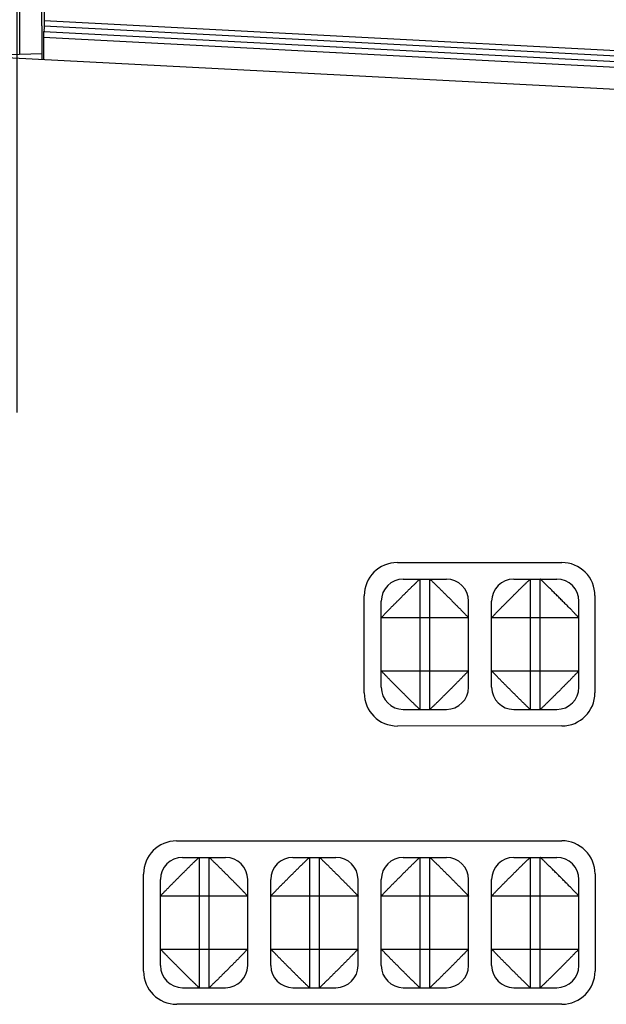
# Model space of a CAD drawing. Header units: inches. Extents: x 0 to 34, y 0 to 22.
# Tile 39 of 93: x 8.4 to 8.9, y 12.5 to 13.4. Entities that reach past the tile are written whole.
import ezdxf

# ---------------------------------------------------------------- set-up
doc = ezdxf.new("R2010")
doc.units = ezdxf.units.IN
doc.header["$LTSCALE"] = 1.87
doc.header["$MEASUREMENT"] = 0
doc.layers.get('0').update_dxf_attribs({"linetype": 'CONTINUOUS'})
doc.layers.add('DIMENSIONS', color=7, linetype='CONTINUOUS')
doc.styles.get("Standard").update_dxf_attribs({"font": 'txt', "width": 0.8})
doc.dimstyles.new('DIMSTYLE_1', dxfattribs={"dimtxt": 0.125, "dimasz": 0.18, "dimexe": 0.18, "dimexo": 0.0625, "dimgap": 0.09, "dimtad": 0, "dimtih": 1, "dimtoh": 1, "dimdec": 3, "dimzin": 4, "dimdsep": 46, "dimtxsty": 'STANDARD', "dimblk": '_FILLED', "dimblk1": '_FILLED', "dimblk2": '_FILLED', "dimcen": 0.09, "dimadec": 0, "dimazin": 0, "dimtp": 0.01, "dimtm": 0.01, "dimtfac": 1, "dimtdec": 3, "dimtofl": 0, "dimtmove": 0, "dimatfit": 3, "dimldrblk": '_FILLED', "dimfxl": 1, "dimtolj": 1, "dimtzin": 4, "dimarcsym": 0})

# ---------------------------------------------------------------- blocks, each defined once
blk = doc.blocks.new('_FILLED')
at = {"color": 0, "linetype": 'BYBLOCK'}
blk.add_solid([(0, 0), (-1, 0.1736), (-1, -0.1736)], dxfattribs=at)
blk = doc.blocks.new('*D23')
at = {"layer": 'DIMENSIONS', "color": 2, "linetype": 'CONTINUOUS'}
for p, q in [((7.55879, 13.05225), (7.55879, 15.89221)), ((8.37385, 13.05225), (8.37385, 15.89221)), ((7.55879, 15.76721), (7.24942, 15.76721)), ((8.37385, 15.76721), (8.73385, 15.76721))]:
    blk.add_line(p, q, dxfattribs=at)
at = {"layer": 'DIMENSIONS', "color": 2, "linetype": 'CONTINUOUS', "xscale": 0.18, "yscale": 0.18, "zscale": 0.18}
blk.add_blockref('_FILLED', (7.55879, 15.76721), dxfattribs=at)
at = {"layer": 'DIMENSIONS', "color": 2, "linetype": 'CONTINUOUS', "xscale": 0.18, "yscale": 0.18, "zscale": 0.18, "rotation": 180}
blk.add_blockref('_FILLED', (8.37385, 15.76721), dxfattribs=at)
at = {"layer": 'DIMENSIONS', "color": 2, "linetype": 'CONTINUOUS', "width": 0.8}
for s, p in [('[', (6.58692, 15.70471)), (']', (7.08692, 15.70471)), ('.815', (6.06192, 15.70471)), ('20.7', (6.68692, 15.70471))]:
    blk.add_text(s, height=0.125, dxfattribs=at).set_placement(p)

msp = doc.modelspace()

# ---------------------------------------------------------------- linework, layer by layer
at = {"color": 7, "linetype": 'CONTINUOUS'}
for p, q in [((8.37632, 13.37668), (8.37632, 13.51721)), ((8.39841, 13.40702), (8.39841, 13.4021)), ((8.39841, 13.40702), (9.28632, 13.36048)), ((8.39806, 13.39712), (9.21925, 13.35408)), ((9.2195, 13.35907), (8.39841, 13.4021)), ((8.39789, 13.39212), (8.39789, 13.37196)), ((8.39789, 13.39212), (9.2188, 13.3491)), ((8.08799, 13.36913), (8.39632, 13.37721)), ((8.36419, 13.37372), (9.21725, 13.32923)), ((8.71841, 12.91619), (8.86741, 12.91623)), ((8.72382, 12.90121), (8.76282, 12.90121)), ((8.73882, 12.90121), (8.73882, 12.78321)), ((8.74782, 12.78321), (8.74782, 12.90121)), ((8.82382, 12.90121), (8.86282, 12.90121)), ((8.83882, 12.90121), (8.83882, 12.78321)), ((8.84782, 12.78321), (8.84782, 12.90121)), ((8.68844, 12.79818), (8.68842, 12.88618)), ((8.89742, 12.88624), (8.89744, 12.79824)), ((8.70382, 12.80321), (8.70382, 12.88121)), ((8.78282, 12.80321), (8.78282, 12.88121)), ((8.80382, 12.80321), (8.80382, 12.88121)), ((8.88282, 12.80321), (8.88282, 12.88121)), ((8.78282, 12.86621), (8.70382, 12.86621)), ((8.88282, 12.86621), (8.80382, 12.86621)), ((8.70382, 12.81821), (8.78282, 12.81821)), ((8.80382, 12.81821), (8.88282, 12.81821)), ((8.72382, 12.78321), (8.76282, 12.78321)), ((8.82382, 12.78321), (8.86282, 12.78321)), ((8.86745, 12.76823), (8.71845, 12.76819)), ((8.51848, 12.66414), (8.86748, 12.66423)), ((8.52382, 12.64921), (8.56282, 12.64921)), ((8.53882, 12.64921), (8.53882, 12.53121)), ((8.54782, 12.53121), (8.54782, 12.64921)), ((8.62382, 12.64921), (8.66282, 12.64921)), ((8.63882, 12.64921), (8.63882, 12.53121)), ((8.64782, 12.53121), (8.64782, 12.64921)), ((8.72382, 12.64921), (8.76282, 12.64921)), ((8.73882, 12.64921), (8.73882, 12.53121)), ((8.74782, 12.53121), (8.74782, 12.64921)), ((8.82382, 12.64921), (8.86282, 12.64921)), ((8.83882, 12.64921), (8.83882, 12.53121)), ((8.84782, 12.53121), (8.84782, 12.64921)), ((8.48851, 12.54613), (8.48849, 12.63413)), ((8.50382, 12.55121), (8.50382, 12.62921)), ((8.58282, 12.55121), (8.58282, 12.62921)), ((8.60382, 12.55121), (8.60382, 12.62921)), ((8.68282, 12.55121), (8.68282, 12.62921)), ((8.70382, 12.55121), (8.70382, 12.62921)), ((8.78282, 12.55121), (8.78282, 12.62921)), ((8.80382, 12.55121), (8.80382, 12.62921)), ((8.88282, 12.55121), (8.88282, 12.62921)), ((8.89749, 12.63424), (8.89751, 12.54624)), ((8.58282, 12.61421), (8.50382, 12.61421)), ((8.68282, 12.61421), (8.60382, 12.61421)), ((8.78282, 12.61421), (8.70382, 12.61421)), ((8.88282, 12.61421), (8.80382, 12.61421)), ((8.50382, 12.56621), (8.58282, 12.56621)), ((8.60382, 12.56621), (8.68282, 12.56621)), ((8.70382, 12.56621), (8.78282, 12.56621)), ((8.80382, 12.56621), (8.88282, 12.56621)), ((8.52382, 12.53121), (8.56282, 12.53121)), ((8.62382, 12.53121), (8.66282, 12.53121)), ((8.72382, 12.53121), (8.76282, 12.53121)), ((8.82382, 12.53121), (8.86282, 12.53121)), ((8.86752, 12.51623), (8.51852, 12.51614))]:
    msp.add_line(p, q, dxfattribs=at)
for centre, radius, start, end in [((8.71842, 12.88619), 0.03, 90.01459, 180.01459), ((8.86742, 12.88623), 0.03, 0.01459, 90.01459), ((8.72382, 12.88121), 0.02, 90, 180), ((8.76282, 12.88121), 0.02, 0, 90), ((8.82382, 12.88121), 0.02, 90, 180), ((8.86282, 12.88121), 0.02, 0, 90), ((8.71844, 12.79819), 0.03, 180.01459, 270.01459), ((8.72382, 12.80321), 0.02, 180, 270), ((8.76282, 12.80321), 0.02, 270, 360), ((8.82382, 12.80321), 0.02, 180, 270), ((8.86282, 12.80321), 0.02, 270, 360), ((8.86744, 12.79823), 0.03, 270.01459, 0.01459), ((8.51849, 12.63414), 0.03, 90.01459, 180.01459), ((8.86749, 12.63423), 0.03, 0.01459, 90.01459), ((8.52382, 12.62921), 0.02, 90, 180), ((8.56282, 12.62921), 0.02, 0, 90), ((8.62382, 12.62921), 0.02, 90, 180), ((8.66282, 12.62921), 0.02, 0, 90), ((8.72382, 12.62921), 0.02, 90, 180), ((8.76282, 12.62921), 0.02, 0, 90), ((8.82382, 12.62921), 0.02, 90, 180), ((8.86282, 12.62921), 0.02, 0, 90), ((8.52382, 12.55121), 0.02, 180, 270), ((8.56282, 12.55121), 0.02, 270, 360), ((8.62382, 12.55121), 0.02, 180, 270), ((8.66282, 12.55121), 0.02, 270, 360), ((8.72382, 12.55121), 0.02, 180, 270), ((8.76282, 12.55121), 0.02, 270, 360), ((8.82382, 12.55121), 0.02, 180, 270), ((8.86282, 12.55121), 0.02, 270, 360), ((8.51851, 12.54614), 0.03, 180.01459, 270.01459), ((8.86751, 12.54623), 0.03, 270.01459, 0.01459)]:
    msp.add_arc(centre, radius, start, end, dxfattribs=at)
for points, knots in [([(8.39632, 13.40225), (8.39632, 13.40946), (8.39632, 13.42388), (8.39632, 13.44553), (8.39632, 13.45998), (8.39632, 13.46721)], [0, 0, 0, 0, 0.332656, 0.666113, 1, 1, 1, 1]), ([(8.39632, 13.46721), (8.39638, 13.4672), (8.3965, 13.46701), (8.3966, 13.46666), (8.39673, 13.46605), (8.39685, 13.46523), (8.39697, 13.46417), (8.3971, 13.46289), (8.39721, 13.46138), (8.39733, 13.45967), (8.39744, 13.45774), (8.39755, 13.45562), (8.39765, 13.4533), (8.39775, 13.45081), (8.39785, 13.44813), (8.39793, 13.4453), (8.39801, 13.44232), (8.39809, 13.43919), (8.39815, 13.43595), (8.39821, 13.43258), (8.39827, 13.42912), (8.39831, 13.42557), (8.39835, 13.42194), (8.39837, 13.41826), (8.3984, 13.41454), (8.39841, 13.41078), (8.39841, 13.40827), (8.39841, 13.40702)], [0, 0, 0, 0, 0.002996, 0.009341, 0.01942, 0.033313, 0.050977, 0.072345, 0.097354, 0.125882, 0.157874, 0.193165, 0.231628, 0.273134, 0.317465, 0.364522, 0.414056, 0.465898, 0.519864, 0.575668, 0.633185, 0.692107, 0.752238, 0.813361, 0.875153, 0.937477, 1, 1, 1, 1]), ([(8.39631, 13.40225), (8.39631, 13.39884), (8.39632, 13.39201), (8.39632, 13.38194), (8.39631, 13.37528), (8.39631, 13.37205)], [0, 0, 0, 0, 0.339266, 0.678537, 1, 1, 1, 1]), ([(8.39806, 13.39711), (8.39787, 13.39712), (8.39811, 13.39582), (8.39779, 13.39462), (8.39789, 13.39298), (8.39789, 13.39212)], [0, 0, 0, 0, 0.115461, 0.4849, 1, 1, 1, 1]), ([(8.39841, 13.4021), (8.39841, 13.40116), (8.39851, 13.39946), (8.3982, 13.39826), (8.39839, 13.3971), (8.39824, 13.39711)], [0, 0, 0, 0, 0.564338, 0.907824, 1, 1, 1, 1]), ([(8.70382, 12.86621), (8.70382, 12.86626), (8.70393, 12.86638), (8.70412, 12.86662), (8.70447, 12.86698), (8.70492, 12.86745), (8.70548, 12.86804), (8.70615, 12.86873), (8.70691, 12.86952), (8.70776, 12.87039), (8.70868, 12.87134), (8.70968, 12.87238), (8.71073, 12.87348), (8.71182, 12.8746), (8.71292, 12.87572), (8.71402, 12.87681), (8.7151, 12.87788), (8.71618, 12.87895), (8.71726, 12.88003), (8.71835, 12.88113), (8.71945, 12.88226), (8.72059, 12.8834), (8.72174, 12.88455), (8.7229, 12.8857), (8.72404, 12.88682), (8.72514, 12.88792), (8.72621, 12.88899), (8.72728, 12.89006), (8.72836, 12.89113), (8.72945, 12.89222), (8.73055, 12.89332), (8.73165, 12.89439), (8.73274, 12.89544), (8.73377, 12.89643), (8.73474, 12.89737), (8.73561, 12.89822), (8.73639, 12.89898), (8.73708, 12.89964), (8.73766, 12.90019), (8.73812, 12.90061), (8.73846, 12.90094), (8.73868, 12.9011), (8.73878, 12.90121), (8.73882, 12.90121)], [0, 0, 0, 0, 0.002918, 0.00932, 0.01923, 0.03256, 0.049138, 0.068678, 0.090818, 0.115347, 0.142194, 0.171337, 0.202351, 0.234308, 0.266216, 0.297442, 0.328144, 0.358669, 0.389427, 0.420645, 0.452456, 0.485013, 0.518208, 0.551371, 0.583766, 0.614923, 0.64534, 0.675677, 0.706443, 0.73766, 0.769108, 0.800447, 0.831117, 0.860373, 0.887542, 0.912289, 0.934408, 0.953689, 0.969846, 0.982645, 0.991948, 0.997709, 1, 1, 1, 1]), ([(8.74782, 12.90121), (8.74787, 12.90121), (8.74799, 12.90109), (8.74823, 12.9009), (8.74859, 12.90056), (8.74906, 12.90011), (8.74965, 12.89954), (8.75034, 12.89887), (8.75113, 12.89811), (8.752, 12.89727), (8.75295, 12.89634), (8.75399, 12.89535), (8.75509, 12.8943), (8.75621, 12.89321), (8.75733, 12.89211), (8.75842, 12.89101), (8.75949, 12.88992), (8.76056, 12.88884), (8.76164, 12.88776), (8.76275, 12.88668), (8.76387, 12.88557), (8.76501, 12.88444), (8.76616, 12.88328), (8.76731, 12.88212), (8.76843, 12.88099), (8.76953, 12.87989), (8.7706, 12.87881), (8.77167, 12.87775), (8.77275, 12.87667), (8.77384, 12.87558), (8.77493, 12.87448), (8.77601, 12.87337), (8.77705, 12.87229), (8.77805, 12.87125), (8.77898, 12.87029), (8.77983, 12.86941), (8.78059, 12.86863), (8.78125, 12.86795), (8.7818, 12.86737), (8.78222, 12.86691), (8.78255, 12.86657), (8.78271, 12.86635), (8.78282, 12.86624), (8.78282, 12.86621)], [0, 0, 0, 0, 0.002918, 0.00932, 0.01923, 0.03256, 0.049138, 0.068678, 0.090818, 0.115347, 0.142194, 0.171337, 0.202351, 0.234308, 0.266216, 0.297442, 0.328144, 0.358669, 0.389427, 0.420645, 0.452456, 0.485013, 0.518208, 0.551371, 0.583766, 0.614923, 0.64534, 0.675677, 0.706443, 0.73766, 0.769108, 0.800447, 0.831117, 0.860373, 0.887542, 0.912289, 0.934408, 0.953689, 0.969846, 0.982645, 0.991948, 0.997709, 1, 1, 1, 1]), ([(8.80382, 12.86621), (8.80382, 12.86626), (8.80393, 12.86638), (8.80412, 12.86662), (8.80447, 12.86698), (8.80492, 12.86745), (8.80548, 12.86804), (8.80615, 12.86873), (8.80691, 12.86952), (8.80776, 12.87039), (8.80868, 12.87134), (8.80968, 12.87238), (8.81073, 12.87348), (8.81182, 12.8746), (8.81292, 12.87572), (8.81402, 12.87681), (8.8151, 12.87788), (8.81618, 12.87895), (8.81726, 12.88003), (8.81835, 12.88113), (8.81945, 12.88226), (8.82059, 12.8834), (8.82174, 12.88455), (8.8229, 12.8857), (8.82404, 12.88682), (8.82514, 12.88792), (8.82621, 12.88899), (8.82728, 12.89006), (8.82836, 12.89113), (8.82945, 12.89222), (8.83055, 12.89332), (8.83165, 12.89439), (8.83274, 12.89544), (8.83377, 12.89643), (8.83474, 12.89737), (8.83561, 12.89822), (8.83639, 12.89898), (8.83708, 12.89964), (8.83766, 12.90019), (8.83812, 12.90061), (8.83846, 12.90094), (8.83868, 12.9011), (8.83878, 12.90121), (8.83882, 12.90121)], [0, 0, 0, 0, 0.002918, 0.00932, 0.01923, 0.03256, 0.049138, 0.068678, 0.090818, 0.115347, 0.142194, 0.171337, 0.202351, 0.234308, 0.266216, 0.297442, 0.328144, 0.358669, 0.389427, 0.420645, 0.452456, 0.485013, 0.518208, 0.551371, 0.583766, 0.614923, 0.64534, 0.675677, 0.706443, 0.73766, 0.769108, 0.800447, 0.831117, 0.860373, 0.887542, 0.912289, 0.934408, 0.953689, 0.969846, 0.982645, 0.991948, 0.997709, 1, 1, 1, 1]), ([(8.88282, 12.86621), (8.88282, 12.86626), (8.88271, 12.86638), (8.88251, 12.86662), (8.88217, 12.86698), (8.88172, 12.86745), (8.88116, 12.86804), (8.88049, 12.86873), (8.87973, 12.86951), (8.87888, 12.8704), (8.87792, 12.87137), (8.87687, 12.87247), (8.87572, 12.87366), (8.87449, 12.87493), (8.87319, 12.87625), (8.87184, 12.87759), (8.87045, 12.87896), (8.86903, 12.88037), (8.8676, 12.88181), (8.86616, 12.88327), (8.86471, 12.88474), (8.86326, 12.88619), (8.8618, 12.88762), (8.86038, 12.88903), (8.85899, 12.89041), (8.85766, 12.89175), (8.85637, 12.89304), (8.85513, 12.89426), (8.85395, 12.8954), (8.85285, 12.89644), (8.85187, 12.8974), (8.851, 12.89825), (8.85022, 12.899), (8.84955, 12.89965), (8.84897, 12.9002), (8.84851, 12.90062), (8.84817, 12.90094), (8.84795, 12.9011), (8.84785, 12.90121), (8.84782, 12.90121)], [0, 0, 0, 0, 0.002954, 0.009354, 0.019238, 0.032509, 0.049006, 0.068462, 0.090565, 0.115334, 0.142853, 0.173523, 0.207161, 0.243122, 0.280649, 0.31924, 0.358776, 0.399147, 0.440194, 0.481676, 0.523365, 0.565039, 0.606374, 0.64699, 0.686511, 0.724734, 0.761565, 0.796896, 0.830266, 0.861012, 0.888627, 0.91317, 0.934919, 0.953984, 0.970096, 0.982895, 0.992166, 0.997838, 1, 1, 1, 1]), ([(8.73882, 12.78321), (8.73877, 12.78321), (8.73864, 12.78332), (8.7384, 12.78351), (8.73805, 12.78385), (8.73757, 12.7843), (8.73698, 12.78487), (8.73629, 12.78554), (8.73551, 12.7863), (8.73464, 12.78715), (8.73369, 12.78807), (8.73265, 12.78907), (8.73155, 12.79012), (8.73042, 12.79121), (8.72931, 12.79231), (8.72822, 12.79341), (8.72714, 12.79449), (8.72608, 12.79557), (8.72499, 12.79665), (8.72389, 12.79774), (8.72277, 12.79884), (8.72162, 12.79998), (8.72047, 12.80113), (8.71933, 12.80229), (8.7182, 12.80343), (8.71711, 12.80453), (8.71604, 12.8056), (8.71497, 12.80667), (8.71389, 12.80774), (8.7128, 12.80883), (8.71171, 12.80994), (8.71063, 12.81104), (8.70959, 12.81212), (8.70859, 12.81316), (8.70766, 12.81412), (8.70681, 12.815), (8.70605, 12.81578), (8.70539, 12.81647), (8.70484, 12.81704), (8.70441, 12.81751), (8.70409, 12.81785), (8.70393, 12.81807), (8.70382, 12.81817), (8.70382, 12.81821)], [0, 0, 0, 0, 0.002918, 0.00932, 0.01923, 0.03256, 0.049138, 0.068678, 0.090818, 0.115347, 0.142194, 0.171337, 0.202351, 0.234308, 0.266216, 0.297442, 0.328144, 0.358669, 0.389427, 0.420645, 0.452456, 0.485013, 0.518208, 0.551371, 0.583766, 0.614923, 0.64534, 0.675677, 0.706443, 0.73766, 0.769108, 0.800447, 0.831117, 0.860373, 0.887542, 0.912289, 0.934408, 0.953689, 0.969846, 0.982645, 0.991948, 0.997709, 1, 1, 1, 1]), ([(8.78282, 12.81821), (8.78282, 12.81817), (8.78271, 12.81807), (8.78255, 12.81785), (8.78222, 12.81751), (8.7818, 12.81705), (8.78125, 12.81647), (8.78059, 12.81578), (8.77983, 12.815), (8.77898, 12.81413), (8.77805, 12.81317), (8.77705, 12.81212), (8.776, 12.81103), (8.77491, 12.80992), (8.77383, 12.80882), (8.77274, 12.80774), (8.77167, 12.80668), (8.7706, 12.80561), (8.76952, 12.80452), (8.76843, 12.80342), (8.76732, 12.80229), (8.76618, 12.80114), (8.76502, 12.79999), (8.76387, 12.79885), (8.76275, 12.79774), (8.76166, 12.79666), (8.76059, 12.79559), (8.75952, 12.79452), (8.75845, 12.79344), (8.75736, 12.79234), (8.75624, 12.79124), (8.75512, 12.79014), (8.75402, 12.78909), (8.75296, 12.78809), (8.752, 12.78715), (8.75112, 12.7863), (8.75034, 12.78553), (8.74965, 12.78486), (8.74906, 12.7843), (8.74858, 12.78385), (8.74823, 12.78351), (8.74799, 12.78332), (8.74787, 12.78321), (8.74782, 12.78321)], [0, 0, 0, 0, 0.002289, 0.008048, 0.017348, 0.030143, 0.046288, 0.065539, 0.087604, 0.112298, 0.139474, 0.168905, 0.199873, 0.231439, 0.262754, 0.293546, 0.324033, 0.354522, 0.385314, 0.416584, 0.448526, 0.481309, 0.514536, 0.54747, 0.579396, 0.610212, 0.640517, 0.670887, 0.701713, 0.733033, 0.764771, 0.796669, 0.82791, 0.857512, 0.884673, 0.909404, 0.931574, 0.951109, 0.96767, 0.980965, 0.990816, 0.997151, 1, 1, 1, 1]), ([(8.83882, 12.78321), (8.83877, 12.78321), (8.83864, 12.78332), (8.8384, 12.78351), (8.83805, 12.78385), (8.83757, 12.7843), (8.83698, 12.78487), (8.83629, 12.78554), (8.83551, 12.7863), (8.83464, 12.78715), (8.83369, 12.78807), (8.83265, 12.78907), (8.83155, 12.79012), (8.83042, 12.79121), (8.82931, 12.79231), (8.82822, 12.79341), (8.82714, 12.79449), (8.82608, 12.79557), (8.82499, 12.79665), (8.82389, 12.79774), (8.82277, 12.79884), (8.82162, 12.79998), (8.82047, 12.80113), (8.81933, 12.80229), (8.8182, 12.80343), (8.81711, 12.80453), (8.81604, 12.8056), (8.81497, 12.80667), (8.81389, 12.80774), (8.8128, 12.80883), (8.81171, 12.80994), (8.81063, 12.81104), (8.80959, 12.81212), (8.80859, 12.81316), (8.80766, 12.81412), (8.80681, 12.815), (8.80605, 12.81578), (8.80539, 12.81647), (8.80484, 12.81704), (8.80441, 12.81751), (8.80409, 12.81785), (8.80393, 12.81807), (8.80382, 12.81817), (8.80382, 12.81821)], [0, 0, 0, 0, 0.002918, 0.00932, 0.01923, 0.03256, 0.049138, 0.068678, 0.090818, 0.115347, 0.142194, 0.171337, 0.202351, 0.234308, 0.266216, 0.297442, 0.328144, 0.358669, 0.389427, 0.420645, 0.452456, 0.485013, 0.518208, 0.551371, 0.583766, 0.614923, 0.64534, 0.675677, 0.706443, 0.73766, 0.769108, 0.800447, 0.831117, 0.860373, 0.887542, 0.912289, 0.934408, 0.953689, 0.969846, 0.982645, 0.991948, 0.997709, 1, 1, 1, 1]), ([(8.88282, 12.81821), (8.88282, 12.81816), (8.88271, 12.81803), (8.88252, 12.81779), (8.88217, 12.81744), (8.88172, 12.81696), (8.88115, 12.81637), (8.88049, 12.81568), (8.87972, 12.8149), (8.87888, 12.81403), (8.87795, 12.81307), (8.87696, 12.81204), (8.87591, 12.81094), (8.87482, 12.80981), (8.87372, 12.80869), (8.87262, 12.8076), (8.87153, 12.80653), (8.87045, 12.80547), (8.86938, 12.80438), (8.86829, 12.80328), (8.86718, 12.80216), (8.86605, 12.80101), (8.86489, 12.79986), (8.86373, 12.79871), (8.8626, 12.79759), (8.8615, 12.7965), (8.86043, 12.79543), (8.85936, 12.79436), (8.85828, 12.79328), (8.85719, 12.79219), (8.85609, 12.7911), (8.85499, 12.79002), (8.8539, 12.78897), (8.85286, 12.78798), (8.8519, 12.78705), (8.85103, 12.7862), (8.85024, 12.78543), (8.84956, 12.78478), (8.84898, 12.78423), (8.84852, 12.7838), (8.84818, 12.78348), (8.84796, 12.78332), (8.84786, 12.78321), (8.84782, 12.78321)], [0, 0, 0, 0, 0.002918, 0.00932, 0.01923, 0.03256, 0.049138, 0.068678, 0.090818, 0.115347, 0.142194, 0.171337, 0.202351, 0.234308, 0.266216, 0.297442, 0.328144, 0.358669, 0.389427, 0.420645, 0.452456, 0.485013, 0.518208, 0.551371, 0.583766, 0.614923, 0.64534, 0.675677, 0.706443, 0.73766, 0.769108, 0.800447, 0.831117, 0.860373, 0.887542, 0.912289, 0.934408, 0.953689, 0.969846, 0.982645, 0.991948, 0.997709, 1, 1, 1, 1]), ([(8.50382, 12.61421), (8.50382, 12.61426), (8.50393, 12.61438), (8.50412, 12.61462), (8.50447, 12.61498), (8.50492, 12.61545), (8.50548, 12.61604), (8.50615, 12.61673), (8.50691, 12.61752), (8.50776, 12.61839), (8.50868, 12.61934), (8.50968, 12.62038), (8.51073, 12.62148), (8.51182, 12.6226), (8.51292, 12.62372), (8.51402, 12.62481), (8.5151, 12.62588), (8.51618, 12.62695), (8.51726, 12.62803), (8.51835, 12.62913), (8.51945, 12.63026), (8.52059, 12.6314), (8.52174, 12.63255), (8.5229, 12.6337), (8.52404, 12.63482), (8.52514, 12.63592), (8.52621, 12.63699), (8.52728, 12.63806), (8.52836, 12.63913), (8.52945, 12.64022), (8.53055, 12.64132), (8.53165, 12.64239), (8.53274, 12.64344), (8.53377, 12.64443), (8.53474, 12.64537), (8.53561, 12.64622), (8.53639, 12.64698), (8.53708, 12.64764), (8.53766, 12.64819), (8.53812, 12.64861), (8.53846, 12.64894), (8.53868, 12.6491), (8.53878, 12.64921), (8.53882, 12.64921)], [0, 0, 0, 0, 0.002918, 0.00932, 0.01923, 0.03256, 0.049138, 0.068678, 0.090818, 0.115347, 0.142194, 0.171337, 0.202351, 0.234308, 0.266216, 0.297442, 0.328144, 0.358669, 0.389427, 0.420645, 0.452456, 0.485013, 0.518208, 0.551371, 0.583766, 0.614923, 0.64534, 0.675677, 0.706443, 0.73766, 0.769108, 0.800447, 0.831117, 0.860373, 0.887542, 0.912289, 0.934408, 0.953689, 0.969846, 0.982645, 0.991948, 0.997709, 1, 1, 1, 1]), ([(8.54782, 12.64921), (8.54787, 12.64921), (8.54799, 12.64909), (8.54823, 12.6489), (8.54859, 12.64856), (8.54906, 12.64811), (8.54965, 12.64754), (8.55034, 12.64687), (8.55113, 12.64611), (8.552, 12.64527), (8.55295, 12.64434), (8.55399, 12.64335), (8.55509, 12.6423), (8.55621, 12.64121), (8.55733, 12.64011), (8.55842, 12.63901), (8.55949, 12.63792), (8.56056, 12.63684), (8.56164, 12.63576), (8.56275, 12.63468), (8.56387, 12.63357), (8.56501, 12.63244), (8.56616, 12.63128), (8.56731, 12.63012), (8.56843, 12.62899), (8.56953, 12.62789), (8.5706, 12.62681), (8.57167, 12.62575), (8.57275, 12.62467), (8.57384, 12.62358), (8.57493, 12.62248), (8.57601, 12.62137), (8.57705, 12.62029), (8.57805, 12.61925), (8.57898, 12.61829), (8.57983, 12.61741), (8.58059, 12.61663), (8.58125, 12.61595), (8.5818, 12.61537), (8.58222, 12.61491), (8.58255, 12.61457), (8.58271, 12.61435), (8.58282, 12.61424), (8.58282, 12.61421)], [0, 0, 0, 0, 0.002918, 0.00932, 0.01923, 0.03256, 0.049138, 0.068678, 0.090818, 0.115347, 0.142194, 0.171337, 0.202351, 0.234308, 0.266216, 0.297442, 0.328144, 0.358669, 0.389427, 0.420645, 0.452456, 0.485013, 0.518208, 0.551371, 0.583766, 0.614923, 0.64534, 0.675677, 0.706443, 0.73766, 0.769108, 0.800447, 0.831117, 0.860373, 0.887542, 0.912289, 0.934408, 0.953689, 0.969846, 0.982645, 0.991948, 0.997709, 1, 1, 1, 1]), ([(8.60382, 12.61421), (8.60382, 12.61424), (8.60393, 12.61435), (8.60409, 12.61457), (8.60441, 12.61491), (8.60484, 12.61537), (8.60539, 12.61595), (8.60604, 12.61663), (8.6068, 12.61741), (8.60765, 12.61828), (8.60859, 12.61925), (8.60959, 12.62029), (8.61064, 12.62139), (8.61172, 12.62249), (8.61281, 12.62359), (8.61389, 12.62467), (8.61497, 12.62574), (8.61604, 12.62681), (8.61711, 12.62789), (8.6182, 12.629), (8.61932, 12.63012), (8.62046, 12.63127), (8.62162, 12.63242), (8.62277, 12.63356), (8.62389, 12.63467), (8.62498, 12.63576), (8.62605, 12.63682), (8.62711, 12.63789), (8.62819, 12.63897), (8.62928, 12.64007), (8.63039, 12.64118), (8.63152, 12.64227), (8.63262, 12.64333), (8.63367, 12.64433), (8.63464, 12.64527), (8.63552, 12.64612), (8.6363, 12.64688), (8.63699, 12.64755), (8.63758, 12.64812), (8.63805, 12.64857), (8.63841, 12.64891), (8.63865, 12.64909), (8.63877, 12.64921), (8.63882, 12.64921)], [0, 0, 0, 0, 0.002289, 0.008048, 0.017348, 0.030143, 0.046288, 0.065539, 0.087604, 0.112298, 0.139474, 0.168905, 0.199873, 0.231439, 0.262754, 0.293546, 0.324033, 0.354522, 0.385314, 0.416584, 0.448526, 0.481309, 0.514536, 0.54747, 0.579396, 0.610212, 0.640517, 0.670887, 0.701713, 0.733033, 0.764771, 0.796669, 0.82791, 0.857512, 0.884673, 0.909404, 0.931574, 0.951109, 0.96767, 0.980965, 0.990816, 0.997151, 1, 1, 1, 1]), ([(8.64782, 12.64921), (8.64787, 12.64921), (8.64799, 12.64909), (8.64823, 12.6489), (8.64859, 12.64856), (8.64906, 12.64811), (8.64965, 12.64754), (8.65034, 12.64687), (8.65113, 12.64611), (8.652, 12.64527), (8.65295, 12.64434), (8.65399, 12.64335), (8.65509, 12.6423), (8.65621, 12.64121), (8.65733, 12.64011), (8.65842, 12.63901), (8.65949, 12.63792), (8.66056, 12.63684), (8.66164, 12.63576), (8.66275, 12.63468), (8.66387, 12.63357), (8.66501, 12.63244), (8.66616, 12.63128), (8.66731, 12.63012), (8.66843, 12.62899), (8.66953, 12.62789), (8.6706, 12.62681), (8.67167, 12.62575), (8.67275, 12.62467), (8.67384, 12.62358), (8.67493, 12.62248), (8.67601, 12.62137), (8.67705, 12.62029), (8.67805, 12.61925), (8.67898, 12.61829), (8.67983, 12.61741), (8.68059, 12.61663), (8.68125, 12.61595), (8.6818, 12.61537), (8.68222, 12.61491), (8.68255, 12.61457), (8.68271, 12.61435), (8.68282, 12.61424), (8.68282, 12.61421)], [0, 0, 0, 0, 0.002918, 0.00932, 0.01923, 0.03256, 0.049138, 0.068678, 0.090818, 0.115347, 0.142194, 0.171337, 0.202351, 0.234308, 0.266216, 0.297442, 0.328144, 0.358669, 0.389427, 0.420645, 0.452456, 0.485013, 0.518208, 0.551371, 0.583766, 0.614923, 0.64534, 0.675677, 0.706443, 0.73766, 0.769108, 0.800447, 0.831117, 0.860373, 0.887542, 0.912289, 0.934408, 0.953689, 0.969846, 0.982645, 0.991948, 0.997709, 1, 1, 1, 1]), ([(8.70382, 12.61421), (8.70382, 12.61426), (8.70393, 12.61438), (8.70412, 12.61462), (8.70447, 12.61498), (8.70492, 12.61545), (8.70548, 12.61604), (8.70615, 12.61673), (8.70691, 12.61752), (8.70776, 12.61839), (8.70868, 12.61934), (8.70968, 12.62038), (8.71073, 12.62148), (8.71182, 12.6226), (8.71292, 12.62372), (8.71402, 12.62481), (8.7151, 12.62588), (8.71618, 12.62695), (8.71726, 12.62803), (8.71835, 12.62913), (8.71945, 12.63026), (8.72059, 12.6314), (8.72174, 12.63255), (8.7229, 12.6337), (8.72404, 12.63482), (8.72514, 12.63592), (8.72621, 12.63699), (8.72728, 12.63806), (8.72836, 12.63913), (8.72945, 12.64022), (8.73055, 12.64132), (8.73165, 12.64239), (8.73274, 12.64344), (8.73377, 12.64443), (8.73474, 12.64537), (8.73561, 12.64622), (8.73639, 12.64698), (8.73708, 12.64764), (8.73766, 12.64819), (8.73812, 12.64861), (8.73846, 12.64894), (8.73868, 12.6491), (8.73878, 12.64921), (8.73882, 12.64921)], [0, 0, 0, 0, 0.002918, 0.00932, 0.01923, 0.03256, 0.049138, 0.068678, 0.090818, 0.115347, 0.142194, 0.171337, 0.202351, 0.234308, 0.266216, 0.297442, 0.328144, 0.358669, 0.389427, 0.420645, 0.452456, 0.485013, 0.518208, 0.551371, 0.583766, 0.614923, 0.64534, 0.675677, 0.706443, 0.73766, 0.769108, 0.800447, 0.831117, 0.860373, 0.887542, 0.912289, 0.934408, 0.953689, 0.969846, 0.982645, 0.991948, 0.997709, 1, 1, 1, 1]), ([(8.74782, 12.64921), (8.74787, 12.64921), (8.74799, 12.64909), (8.74823, 12.6489), (8.74859, 12.64856), (8.74906, 12.64811), (8.74965, 12.64754), (8.75034, 12.64687), (8.75113, 12.64611), (8.752, 12.64527), (8.75295, 12.64434), (8.75399, 12.64335), (8.75509, 12.6423), (8.75621, 12.64121), (8.75733, 12.64011), (8.75842, 12.63901), (8.75949, 12.63792), (8.76056, 12.63684), (8.76164, 12.63576), (8.76275, 12.63468), (8.76387, 12.63357), (8.76501, 12.63244), (8.76616, 12.63128), (8.76731, 12.63012), (8.76843, 12.62899), (8.76953, 12.62789), (8.7706, 12.62681), (8.77167, 12.62575), (8.77275, 12.62467), (8.77384, 12.62358), (8.77493, 12.62248), (8.77601, 12.62137), (8.77705, 12.62029), (8.77805, 12.61925), (8.77898, 12.61829), (8.77983, 12.61741), (8.78059, 12.61663), (8.78125, 12.61595), (8.7818, 12.61537), (8.78222, 12.61491), (8.78255, 12.61457), (8.78271, 12.61435), (8.78282, 12.61424), (8.78282, 12.61421)], [0, 0, 0, 0, 0.002918, 0.00932, 0.01923, 0.03256, 0.049138, 0.068678, 0.090818, 0.115347, 0.142194, 0.171337, 0.202351, 0.234308, 0.266216, 0.297442, 0.328144, 0.358669, 0.389427, 0.420645, 0.452456, 0.485013, 0.518208, 0.551371, 0.583766, 0.614923, 0.64534, 0.675677, 0.706443, 0.73766, 0.769108, 0.800447, 0.831117, 0.860373, 0.887542, 0.912289, 0.934408, 0.953689, 0.969846, 0.982645, 0.991948, 0.997709, 1, 1, 1, 1]), ([(8.80382, 12.61421), (8.80382, 12.61426), (8.80393, 12.61438), (8.80412, 12.61462), (8.80447, 12.61498), (8.80492, 12.61545), (8.80548, 12.61604), (8.80615, 12.61673), (8.80691, 12.61752), (8.80776, 12.61839), (8.80868, 12.61934), (8.80968, 12.62038), (8.81073, 12.62148), (8.81182, 12.6226), (8.81292, 12.62372), (8.81402, 12.62481), (8.8151, 12.62588), (8.81618, 12.62695), (8.81726, 12.62803), (8.81835, 12.62913), (8.81945, 12.63026), (8.82059, 12.6314), (8.82174, 12.63255), (8.8229, 12.6337), (8.82404, 12.63482), (8.82514, 12.63592), (8.82621, 12.63699), (8.82728, 12.63806), (8.82836, 12.63913), (8.82945, 12.64022), (8.83055, 12.64132), (8.83165, 12.64239), (8.83274, 12.64344), (8.83377, 12.64443), (8.83474, 12.64537), (8.83561, 12.64622), (8.83639, 12.64698), (8.83708, 12.64764), (8.83766, 12.64819), (8.83812, 12.64861), (8.83846, 12.64894), (8.83868, 12.6491), (8.83878, 12.64921), (8.83882, 12.64921)], [0, 0, 0, 0, 0.002918, 0.00932, 0.01923, 0.03256, 0.049138, 0.068678, 0.090818, 0.115347, 0.142194, 0.171337, 0.202351, 0.234308, 0.266216, 0.297442, 0.328144, 0.358669, 0.389427, 0.420645, 0.452456, 0.485013, 0.518208, 0.551371, 0.583766, 0.614923, 0.64534, 0.675677, 0.706443, 0.73766, 0.769108, 0.800447, 0.831117, 0.860373, 0.887542, 0.912289, 0.934408, 0.953689, 0.969846, 0.982645, 0.991948, 0.997709, 1, 1, 1, 1]), ([(8.88282, 12.61421), (8.88282, 12.61426), (8.88271, 12.61438), (8.88251, 12.61462), (8.88217, 12.61498), (8.88172, 12.61545), (8.88116, 12.61604), (8.88049, 12.61673), (8.87973, 12.61751), (8.87888, 12.6184), (8.87792, 12.61937), (8.87687, 12.62047), (8.87572, 12.62166), (8.87449, 12.62293), (8.87319, 12.62425), (8.87184, 12.62559), (8.87045, 12.62696), (8.86903, 12.62837), (8.8676, 12.62981), (8.86616, 12.63127), (8.86471, 12.63274), (8.86326, 12.63419), (8.8618, 12.63562), (8.86038, 12.63703), (8.85899, 12.63841), (8.85766, 12.63975), (8.85637, 12.64104), (8.85513, 12.64226), (8.85395, 12.6434), (8.85285, 12.64444), (8.85187, 12.6454), (8.851, 12.64625), (8.85022, 12.647), (8.84955, 12.64765), (8.84897, 12.6482), (8.84851, 12.64862), (8.84817, 12.64894), (8.84795, 12.6491), (8.84785, 12.64921), (8.84782, 12.64921)], [0, 0, 0, 0, 0.002954, 0.009354, 0.019238, 0.032509, 0.049006, 0.068462, 0.090565, 0.115334, 0.142853, 0.173523, 0.207161, 0.243122, 0.280649, 0.31924, 0.358776, 0.399147, 0.440194, 0.481676, 0.523365, 0.565039, 0.606374, 0.64699, 0.686511, 0.724734, 0.761565, 0.796896, 0.830266, 0.861012, 0.888627, 0.91317, 0.934919, 0.953984, 0.970096, 0.982895, 0.992166, 0.997838, 1, 1, 1, 1]), ([(8.53882, 12.53121), (8.53877, 12.53121), (8.53864, 12.53132), (8.5384, 12.53151), (8.53805, 12.53185), (8.53757, 12.5323), (8.53698, 12.53287), (8.53629, 12.53354), (8.53551, 12.5343), (8.53464, 12.53515), (8.53369, 12.53607), (8.53265, 12.53707), (8.53155, 12.53812), (8.53042, 12.53921), (8.52931, 12.54031), (8.52822, 12.54141), (8.52714, 12.54249), (8.52608, 12.54357), (8.52499, 12.54465), (8.52389, 12.54574), (8.52277, 12.54684), (8.52162, 12.54798), (8.52047, 12.54913), (8.51933, 12.55029), (8.5182, 12.55143), (8.51711, 12.55253), (8.51604, 12.5536), (8.51497, 12.55467), (8.51389, 12.55574), (8.5128, 12.55683), (8.51171, 12.55794), (8.51063, 12.55904), (8.50959, 12.56012), (8.50859, 12.56116), (8.50766, 12.56212), (8.50681, 12.563), (8.50605, 12.56378), (8.50539, 12.56447), (8.50484, 12.56504), (8.50441, 12.56551), (8.50409, 12.56585), (8.50393, 12.56607), (8.50382, 12.56617), (8.50382, 12.56621)], [0, 0, 0, 0, 0.002918, 0.00932, 0.01923, 0.03256, 0.049138, 0.068678, 0.090818, 0.115347, 0.142194, 0.171337, 0.202351, 0.234308, 0.266216, 0.297442, 0.328144, 0.358669, 0.389427, 0.420645, 0.452456, 0.485013, 0.518208, 0.551371, 0.583766, 0.614923, 0.64534, 0.675677, 0.706443, 0.73766, 0.769108, 0.800447, 0.831117, 0.860373, 0.887542, 0.912289, 0.934408, 0.953689, 0.969846, 0.982645, 0.991948, 0.997709, 1, 1, 1, 1]), ([(8.58282, 12.56621), (8.58282, 12.56617), (8.58271, 12.56607), (8.58255, 12.56585), (8.58222, 12.56551), (8.5818, 12.56505), (8.58125, 12.56447), (8.58059, 12.56378), (8.57983, 12.563), (8.57898, 12.56213), (8.57805, 12.56117), (8.57705, 12.56012), (8.576, 12.55903), (8.57491, 12.55792), (8.57383, 12.55682), (8.57274, 12.55574), (8.57167, 12.55468), (8.5706, 12.55361), (8.56952, 12.55252), (8.56843, 12.55142), (8.56732, 12.55029), (8.56618, 12.54914), (8.56502, 12.54799), (8.56387, 12.54685), (8.56275, 12.54574), (8.56166, 12.54466), (8.56059, 12.54359), (8.55952, 12.54252), (8.55845, 12.54144), (8.55736, 12.54034), (8.55624, 12.53924), (8.55512, 12.53814), (8.55402, 12.53709), (8.55296, 12.53609), (8.552, 12.53515), (8.55112, 12.5343), (8.55034, 12.53353), (8.54965, 12.53286), (8.54906, 12.5323), (8.54858, 12.53185), (8.54823, 12.53151), (8.54799, 12.53132), (8.54787, 12.53121), (8.54782, 12.53121)], [0, 0, 0, 0, 0.002289, 0.008048, 0.017348, 0.030143, 0.046288, 0.065539, 0.087604, 0.112298, 0.139474, 0.168905, 0.199873, 0.231439, 0.262754, 0.293546, 0.324033, 0.354522, 0.385314, 0.416584, 0.448526, 0.481309, 0.514536, 0.54747, 0.579396, 0.610212, 0.640517, 0.670887, 0.701713, 0.733033, 0.764771, 0.796669, 0.82791, 0.857512, 0.884673, 0.909404, 0.931574, 0.951109, 0.96767, 0.980965, 0.990816, 0.997151, 1, 1, 1, 1]), ([(8.63882, 12.53121), (8.63878, 12.53121), (8.63868, 12.53132), (8.63846, 12.53148), (8.63812, 12.5318), (8.63766, 12.53223), (8.63708, 12.53278), (8.6364, 12.53343), (8.63561, 12.53419), (8.63474, 12.53504), (8.63378, 12.53598), (8.63273, 12.53698), (8.63164, 12.53803), (8.63053, 12.53911), (8.62943, 12.5402), (8.62836, 12.54128), (8.62729, 12.54236), (8.62622, 12.54343), (8.62513, 12.5445), (8.62403, 12.54559), (8.6229, 12.54671), (8.62176, 12.54785), (8.6206, 12.54901), (8.61946, 12.55015), (8.61835, 12.55128), (8.61727, 12.55237), (8.6162, 12.55344), (8.61514, 12.5545), (8.61405, 12.55558), (8.61295, 12.55667), (8.61185, 12.55778), (8.61076, 12.5589), (8.6097, 12.56001), (8.6087, 12.56106), (8.60776, 12.56203), (8.60691, 12.56291), (8.60614, 12.56369), (8.60547, 12.56438), (8.60491, 12.56497), (8.60446, 12.56544), (8.60412, 12.5658), (8.60393, 12.56603), (8.60382, 12.56616), (8.60382, 12.56621)], [0, 0, 0, 0, 0.002289, 0.008048, 0.017348, 0.030143, 0.046288, 0.065539, 0.087604, 0.112298, 0.139474, 0.168905, 0.199873, 0.231439, 0.262754, 0.293546, 0.324033, 0.354522, 0.385314, 0.416584, 0.448526, 0.481309, 0.514536, 0.54747, 0.579396, 0.610212, 0.640517, 0.670887, 0.701713, 0.733033, 0.764771, 0.796669, 0.82791, 0.857512, 0.884673, 0.909404, 0.931574, 0.951109, 0.96767, 0.980965, 0.990816, 0.997151, 1, 1, 1, 1]), ([(8.68282, 12.56621), (8.68282, 12.56617), (8.68271, 12.56607), (8.68255, 12.56585), (8.68222, 12.56551), (8.6818, 12.56505), (8.68125, 12.56447), (8.68059, 12.56378), (8.67983, 12.563), (8.67898, 12.56213), (8.67805, 12.56117), (8.67705, 12.56012), (8.676, 12.55903), (8.67491, 12.55792), (8.67383, 12.55682), (8.67274, 12.55574), (8.67167, 12.55468), (8.6706, 12.55361), (8.66952, 12.55252), (8.66843, 12.55142), (8.66732, 12.55029), (8.66618, 12.54914), (8.66502, 12.54799), (8.66387, 12.54685), (8.66275, 12.54574), (8.66166, 12.54466), (8.66059, 12.54359), (8.65952, 12.54252), (8.65845, 12.54144), (8.65736, 12.54034), (8.65624, 12.53924), (8.65512, 12.53814), (8.65402, 12.53709), (8.65296, 12.53609), (8.652, 12.53515), (8.65112, 12.5343), (8.65034, 12.53353), (8.64965, 12.53286), (8.64906, 12.5323), (8.64858, 12.53185), (8.64823, 12.53151), (8.64799, 12.53132), (8.64787, 12.53121), (8.64782, 12.53121)], [0, 0, 0, 0, 0.002289, 0.008048, 0.017348, 0.030143, 0.046288, 0.065539, 0.087604, 0.112298, 0.139474, 0.168905, 0.199873, 0.231439, 0.262754, 0.293546, 0.324033, 0.354522, 0.385314, 0.416584, 0.448526, 0.481309, 0.514536, 0.54747, 0.579396, 0.610212, 0.640517, 0.670887, 0.701713, 0.733033, 0.764771, 0.796669, 0.82791, 0.857512, 0.884673, 0.909404, 0.931574, 0.951109, 0.96767, 0.980965, 0.990816, 0.997151, 1, 1, 1, 1]), ([(8.73882, 12.53121), (8.73877, 12.53121), (8.73864, 12.53132), (8.7384, 12.53151), (8.73805, 12.53185), (8.73757, 12.5323), (8.73698, 12.53287), (8.73629, 12.53354), (8.73551, 12.5343), (8.73464, 12.53515), (8.73369, 12.53607), (8.73265, 12.53707), (8.73155, 12.53812), (8.73042, 12.53921), (8.72931, 12.54031), (8.72822, 12.54141), (8.72714, 12.54249), (8.72608, 12.54357), (8.72499, 12.54465), (8.72389, 12.54574), (8.72277, 12.54684), (8.72162, 12.54798), (8.72047, 12.54913), (8.71933, 12.55029), (8.7182, 12.55143), (8.71711, 12.55253), (8.71604, 12.5536), (8.71497, 12.55467), (8.71389, 12.55574), (8.7128, 12.55683), (8.71171, 12.55794), (8.71063, 12.55904), (8.70959, 12.56012), (8.70859, 12.56116), (8.70766, 12.56212), (8.70681, 12.563), (8.70605, 12.56378), (8.70539, 12.56447), (8.70484, 12.56504), (8.70441, 12.56551), (8.70409, 12.56585), (8.70393, 12.56607), (8.70382, 12.56617), (8.70382, 12.56621)], [0, 0, 0, 0, 0.002918, 0.00932, 0.01923, 0.03256, 0.049138, 0.068678, 0.090818, 0.115347, 0.142194, 0.171337, 0.202351, 0.234308, 0.266216, 0.297442, 0.328144, 0.358669, 0.389427, 0.420645, 0.452456, 0.485013, 0.518208, 0.551371, 0.583766, 0.614923, 0.64534, 0.675677, 0.706443, 0.73766, 0.769108, 0.800447, 0.831117, 0.860373, 0.887542, 0.912289, 0.934408, 0.953689, 0.969846, 0.982645, 0.991948, 0.997709, 1, 1, 1, 1]), ([(8.78282, 12.56621), (8.78282, 12.56617), (8.78271, 12.56607), (8.78255, 12.56585), (8.78222, 12.56551), (8.7818, 12.56505), (8.78125, 12.56447), (8.78059, 12.56378), (8.77983, 12.563), (8.77898, 12.56213), (8.77805, 12.56117), (8.77705, 12.56012), (8.776, 12.55903), (8.77491, 12.55792), (8.77383, 12.55682), (8.77274, 12.55574), (8.77167, 12.55468), (8.7706, 12.55361), (8.76952, 12.55252), (8.76843, 12.55142), (8.76732, 12.55029), (8.76618, 12.54914), (8.76502, 12.54799), (8.76387, 12.54685), (8.76275, 12.54574), (8.76166, 12.54466), (8.76059, 12.54359), (8.75952, 12.54252), (8.75845, 12.54144), (8.75736, 12.54034), (8.75624, 12.53924), (8.75512, 12.53814), (8.75402, 12.53709), (8.75296, 12.53609), (8.752, 12.53515), (8.75112, 12.5343), (8.75034, 12.53353), (8.74965, 12.53286), (8.74906, 12.5323), (8.74858, 12.53185), (8.74823, 12.53151), (8.74799, 12.53132), (8.74787, 12.53121), (8.74782, 12.53121)], [0, 0, 0, 0, 0.002289, 0.008048, 0.017348, 0.030143, 0.046288, 0.065539, 0.087604, 0.112298, 0.139474, 0.168905, 0.199873, 0.231439, 0.262754, 0.293546, 0.324033, 0.354522, 0.385314, 0.416584, 0.448526, 0.481309, 0.514536, 0.54747, 0.579396, 0.610212, 0.640517, 0.670887, 0.701713, 0.733033, 0.764771, 0.796669, 0.82791, 0.857512, 0.884673, 0.909404, 0.931574, 0.951109, 0.96767, 0.980965, 0.990816, 0.997151, 1, 1, 1, 1]), ([(8.83882, 12.53121), (8.83877, 12.53121), (8.83864, 12.53132), (8.8384, 12.53151), (8.83805, 12.53185), (8.83757, 12.5323), (8.83698, 12.53287), (8.83629, 12.53354), (8.83551, 12.5343), (8.83464, 12.53515), (8.83369, 12.53607), (8.83265, 12.53707), (8.83155, 12.53812), (8.83042, 12.53921), (8.82931, 12.54031), (8.82822, 12.54141), (8.82714, 12.54249), (8.82608, 12.54357), (8.82499, 12.54465), (8.82389, 12.54574), (8.82277, 12.54684), (8.82162, 12.54798), (8.82047, 12.54913), (8.81933, 12.55029), (8.8182, 12.55143), (8.81711, 12.55253), (8.81604, 12.5536), (8.81497, 12.55467), (8.81389, 12.55574), (8.8128, 12.55683), (8.81171, 12.55794), (8.81063, 12.55904), (8.80959, 12.56012), (8.80859, 12.56116), (8.80766, 12.56212), (8.80681, 12.563), (8.80605, 12.56378), (8.80539, 12.56447), (8.80484, 12.56504), (8.80441, 12.56551), (8.80409, 12.56585), (8.80393, 12.56607), (8.80382, 12.56617), (8.80382, 12.56621)], [0, 0, 0, 0, 0.002918, 0.00932, 0.01923, 0.03256, 0.049138, 0.068678, 0.090818, 0.115347, 0.142194, 0.171337, 0.202351, 0.234308, 0.266216, 0.297442, 0.328144, 0.358669, 0.389427, 0.420645, 0.452456, 0.485013, 0.518208, 0.551371, 0.583766, 0.614923, 0.64534, 0.675677, 0.706443, 0.73766, 0.769108, 0.800447, 0.831117, 0.860373, 0.887542, 0.912289, 0.934408, 0.953689, 0.969846, 0.982645, 0.991948, 0.997709, 1, 1, 1, 1]), ([(8.88282, 12.56621), (8.88282, 12.56616), (8.88271, 12.56603), (8.88252, 12.56579), (8.88217, 12.56544), (8.88172, 12.56496), (8.88115, 12.56437), (8.88049, 12.56368), (8.87972, 12.5629), (8.87888, 12.56203), (8.87795, 12.56107), (8.87696, 12.56004), (8.87591, 12.55894), (8.87482, 12.55781), (8.87372, 12.55669), (8.87262, 12.5556), (8.87153, 12.55453), (8.87045, 12.55347), (8.86938, 12.55238), (8.86829, 12.55128), (8.86718, 12.55016), (8.86605, 12.54901), (8.86489, 12.54786), (8.86373, 12.54671), (8.8626, 12.54559), (8.8615, 12.5445), (8.86043, 12.54343), (8.85936, 12.54236), (8.85828, 12.54128), (8.85719, 12.54019), (8.85609, 12.5391), (8.85499, 12.53802), (8.8539, 12.53697), (8.85286, 12.53598), (8.8519, 12.53505), (8.85103, 12.5342), (8.85024, 12.53343), (8.84956, 12.53278), (8.84898, 12.53223), (8.84852, 12.5318), (8.84818, 12.53148), (8.84796, 12.53132), (8.84786, 12.53121), (8.84782, 12.53121)], [0, 0, 0, 0, 0.002918, 0.00932, 0.01923, 0.03256, 0.049138, 0.068678, 0.090818, 0.115347, 0.142194, 0.171337, 0.202351, 0.234308, 0.266216, 0.297442, 0.328144, 0.358669, 0.389427, 0.420645, 0.452456, 0.485013, 0.518208, 0.551371, 0.583766, 0.614923, 0.64534, 0.675677, 0.706443, 0.73766, 0.769108, 0.800447, 0.831117, 0.860373, 0.887542, 0.912289, 0.934408, 0.953689, 0.969846, 0.982645, 0.991948, 0.997709, 1, 1, 1, 1])]:
    msp.add_open_spline(points, degree=3, knots=knots, dxfattribs=at)

# ---------------------------------------------------------------- dimensions: what is measured, and where the dimension line sits
at = {"layer": 'DIMENSIONS', "color": 2, "linetype": 'CONTINUOUS'}
dim = msp.add_linear_dim(base=(7.55879, 15.76721), p1=(8.37385, 13.05225), p2=(7.55879, 13.05225), angle=180, dimstyle='DIMSTYLE_1', dxfattribs=at)
dim.commit()
dim.dimension.update_dxf_attribs({"geometry": '*D23', "text_midpoint": (6.62442, 15.76721), "dimtype": 160})

doc.saveas('drawing.dxf')
